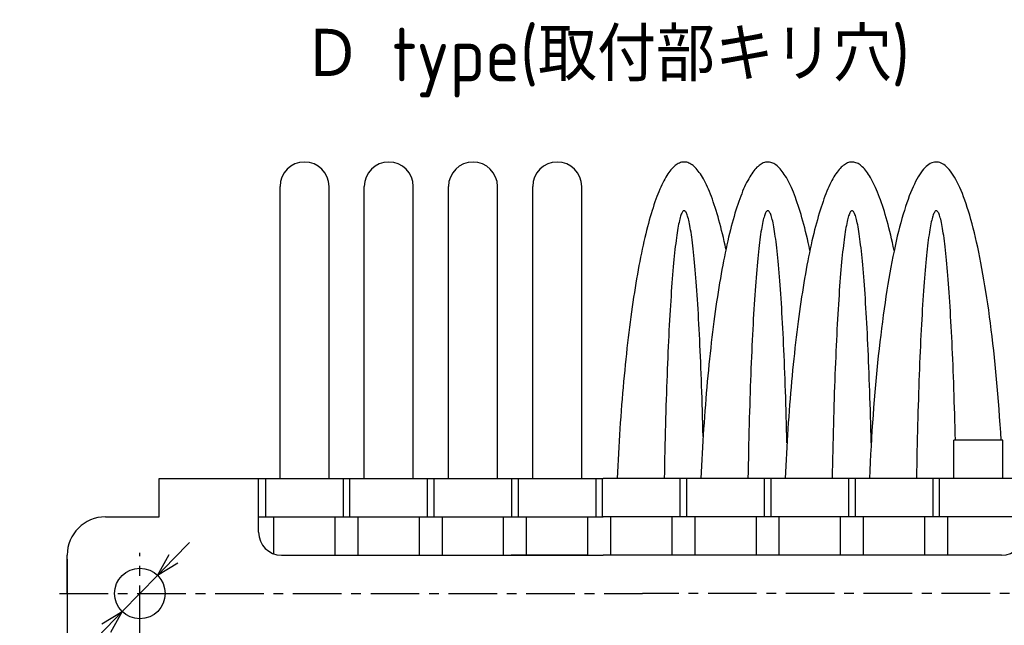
# Model space of a CAD drawing. Extents: x -150 to 369, y 147 to 332.
# Tile 4 of 6: x 34 to 163, y 251 to 330. Entities that reach past the tile are written whole.
import ezdxf

# ---------------------------------------------------------------- set-up
doc = ezdxf.new("R2010")
doc.units = 0
doc.header["$LTSCALE"] = 0.2
doc.linetypes.add('CENTER', pattern=[50.8, 31.75, -6.35, 6.35, -6.35])
doc.layers.get('0').update_dxf_attribs({"linetype": 'CONTINUOUS'})
doc.layers.get('DEFPOINTS').update_dxf_attribs({"linetype": 'CONTINUOUS'})
doc.layers.add('18-0-CON', color=3, linetype='CONTINUOUS')
doc.styles.add('DIMENSION', font='isocp.shx', dxfattribs={"bigfont": 'bigfont.shx'})
doc.styles.get("Standard").update_dxf_attribs({"font": 'isocp.shx', "bigfont": 'bigfont.shx'})
doc.dimstyles.get("Standard").update_dxf_attribs({"dimtxt": 0.18, "dimasz": 0.18, "dimexe": 0.18, "dimexo": 0.0625, "dimgap": 0.09, "dimtad": 0, "dimtih": 1, "dimtoh": 1, "dimzin": 0, "dimcen": 0.09, "dimazin": 3, "dimtfac": 1, "dimtofl": 0, "dimtmove": 0, "dimatfit": 3})

# ---------------------------------------------------------------- blocks, each defined once
blk = doc.blocks.new('_OPEN30')
at = {"color": 0, "linetype": 'BYBLOCK'}
for p, q in [((-1, 0.268), (0, 0)), ((0, 0), (-1, -0.268)), ((0, 0), (-1, 0))]:
    blk.add_line(p, q, dxfattribs=at)
blk = doc.blocks.new('*U33')
at = {"color": 0, "style": 'DIMENSION'}
blk.add_text('150', height=5, dxfattribs=at).set_placement((110.72, 180.5))
blk = doc.blocks.new('*D32')
at = {"color": 0}
for p, q in [((40.48, 259.9), (40.48, 178)), ((190.48, 259.9), (190.48, 178)), ((43.48, 180), (187.48, 180))]:
    blk.add_line(p, q, dxfattribs=at)
at = {"layer": 'DEFPOINTS', "color": 0}
for p in [(40.48, 260.4), (190.48, 260.4), (190.48, 180)]:
    blk.add_point(p, dxfattribs=at)
at = {"color": 0, "xscale": 3, "yscale": 3, "zscale": 3, "rotation": 180}
blk.add_blockref('_OPEN30', (40.48, 180), dxfattribs=at)
at = {"color": 0, "xscale": 3, "yscale": 3, "zscale": 3}
blk.add_blockref('_OPEN30', (190.48, 180), dxfattribs=at)
at = {"layer": '18-0-CON'}
blk.add_blockref('*U33', (0, 0), dxfattribs=at)
blk = doc.blocks.new('*U42')
at = {"color": 0, "style": 'DIMENSION'}
blk.add_text('∅6.6', height=5, rotation=45.6892, dxfattribs=at).set_placement((31.7, 237.4))
blk = doc.blocks.new('*D41')
at = {"color": 0}
for p, q in [((54.38, 259.91), (56.47, 262.06)), ((52.28, 257.76), (47.67, 253.04)), ((32.23, 237.23), (45.58, 250.89))]:
    blk.add_line(p, q, dxfattribs=at)
at = {"layer": 'DEFPOINTS', "color": 0}
for p in [(52.28, 257.76), (47.67, 253.04)]:
    blk.add_point(p, dxfattribs=at)
at = {"color": 0, "xscale": 3, "yscale": 3, "zscale": 3}
for p, rotation in [((52.28, 257.76), 225.6892320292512), ((47.67, 253.04), 45.6892320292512)]:
    blk.add_blockref('_OPEN30', p, dxfattribs=dict(at, rotation=rotation))
at = {"layer": '18-0-CON'}
blk.add_blockref('*U42', (0, 0), dxfattribs=at)
blk = doc.blocks.new('*U100')
at = {"color": 0}
blk.add_text('Ｄ type(取付部キリ穴)', height=7, dxfattribs=at).set_placement((71.21, 322.24))

msp = doc.modelspace()

# ---------------------------------------------------------------- linework, layer by layer
for p, q in [((68.276, 270.403), (68.276, 308.501)), ((74.676, 270.403), (74.676, 308.501)), ((79.276, 270.403), (79.276, 308.501)), ((85.676, 270.403), (85.676, 308.501)), ((90.276, 270.403), (90.276, 308.501)), ((96.676, 270.403), (96.676, 308.501)), ((101.276, 270.403), (101.276, 308.501)), ((107.676, 270.403), (107.676, 308.501)), ((162.676, 275.403), (156.276, 275.403)), ((156.276, 270.403), (156.276, 275.403)), ((162.676, 270.403), (162.676, 275.403)), ((52.477, 265.403), (52.477, 270.403)), ((52.477, 270.403), (110.477, 270.403)), ((65.477, 263.403), (65.477, 270.403)), ((66.406, 265.403), (66.406, 270.403)), ((76.547, 265.403), (76.547, 270.403)), ((77.406, 265.403), (77.406, 270.403)), ((87.547, 265.403), (87.547, 270.403)), ((88.406, 265.403), (88.406, 270.403)), ((98.547, 265.403), (98.547, 270.403)), ((99.406, 265.403), (99.406, 270.403)), ((109.547, 265.403), (109.547, 270.403)), ((110.406, 265.403), (110.406, 270.403)), ((178.477, 270.403), (110.477, 270.403)), ((120.547, 265.403), (120.547, 270.403)), ((121.406, 265.403), (121.406, 270.403)), ((131.547, 265.403), (131.547, 270.403)), ((132.406, 265.403), (132.406, 270.403)), ((142.547, 265.403), (142.547, 270.403)), ((143.406, 265.403), (143.406, 270.403)), ((153.547, 265.403), (153.547, 270.403)), ((154.406, 265.403), (154.406, 270.403)), ((45.477, 265.403), (52.477, 265.403)), ((65.477, 265.403), (110.477, 265.403)), ((67.477, 260.574), (67.477, 265.403)), ((75.477, 260.403), (75.477, 265.403)), ((78.477, 260.403), (78.477, 265.403)), ((86.477, 260.403), (86.477, 265.403)), ((89.477, 260.403), (89.477, 265.403)), ((97.477, 260.403), (97.477, 265.403)), ((100.477, 260.403), (100.477, 265.403)), ((108.477, 260.403), (108.477, 265.403)), ((165.477, 265.403), (110.477, 265.403)), ((111.477, 260.403), (111.477, 265.403)), ((119.477, 260.403), (119.477, 265.403)), ((122.477, 260.403), (122.477, 265.403)), ((130.477, 260.403), (130.477, 265.403)), ((133.477, 260.403), (133.477, 265.403)), ((141.477, 260.403), (141.477, 265.403)), ((144.477, 260.403), (144.477, 265.403)), ((152.477, 260.403), (152.477, 265.403)), ((155.477, 260.403), (155.477, 265.403)), ((40.477, 255.403), (40.477, 260.403)), ((68.477, 260.403), (110.477, 260.403)), ((108.477, 260.403), (98.477, 260.403)), ((162.477, 260.403), (110.477, 260.403)), ((40.477, 255.403), (40.477, 250.403))]:
    msp.add_line(p, q)
at = {"color": 0, "linetype": 'CENTER'}
for p, q in [((49.977, 250.103), (49.977, 260.703)), ((39.477, 255.403), (115.593, 255.403)), ((191.477, 255.403), (115.593, 255.403))]:
    msp.add_line(p, q, dxfattribs=at)
for points in [[(126.509, 300.337, 0), (126.398, 300.848, 0), (126.286, 301.348, 0), (126.173, 301.838, 0), (126.059, 302.317, 0), (125.943, 302.785, 0), (125.826, 303.242, 0), (125.709, 303.688, 0), (125.59, 304.123, 0), (125.47, 304.547, 0), (125.349, 304.959, 0), (125.227, 305.36, 0), (125.104, 305.749, 0), (124.98, 306.127, 0), (124.855, 306.493, 0), (124.729, 306.847, 0), (124.603, 307.189, 0), (124.475, 307.519, 0), (124.347, 307.837, 0), (124.218, 308.143, 0), (124.089, 308.436, 0), (123.958, 308.718, 0), (123.827, 308.987, 0), (123.696, 309.244, 0), (123.563, 309.488, 0), (123.43, 309.719, 0), (123.297, 309.938, 0), (123.163, 310.145, 0), (123.029, 310.339, 0), (122.894, 310.52, 0), (122.758, 310.688, 0), (122.623, 310.844, 0), (122.487, 310.986, 0), (122.35, 311.116, 0), (122.213, 311.233, 0), (122.076, 311.337, 0), (121.939, 311.428, 0), (121.802, 311.506, 0), (121.664, 311.571, 0), (121.526, 311.623, 0), (121.389, 311.662, 0), (121.251, 311.688, 0), (121.113, 311.701, 0), (120.975, 311.701, 0), (120.837, 311.688, 0), (120.699, 311.662, 0), (120.561, 311.622, 0), (120.423, 311.57, 0), (120.285, 311.505, 0), (120.148, 311.427, 0), (120.011, 311.336, 0), (119.874, 311.232, 0), (119.737, 311.115, 0), (119.601, 310.985, 0), (119.464, 310.842, 0), (119.329, 310.686, 0), (119.193, 310.518, 0), (119.058, 310.337, 0), (118.924, 310.143, 0), (118.79, 309.936, 0), (118.657, 309.717, 0), (118.524, 309.485, 0), (118.392, 309.241, 0), (118.26, 308.984, 0), (118.129, 308.715, 0), (117.998, 308.433, 0), (117.869, 308.139, 0), (117.74, 307.833, 0), (117.612, 307.515, 0), (117.484, 307.185, 0), (117.358, 306.843, 0), (117.232, 306.489, 0), (117.107, 306.123, 0), (116.984, 305.745, 0), (116.861, 305.356, 0), (116.739, 304.955, 0), (116.618, 304.542, 0), (116.498, 304.119, 0), (116.379, 303.684, 0), (116.261, 303.237, 0), (116.144, 302.78, 0), (116.029, 302.312, 0), (115.914, 301.833, 0), (115.801, 301.343, 0), (115.689, 300.842, 0), (115.578, 300.331, 0), (115.469, 299.81, 0), (115.361, 299.278, 0), (115.254, 298.736, 0), (115.148, 298.184, 0), (115.044, 297.622, 0), (114.941, 297.051, 0), (114.84, 296.469, 0), (114.74, 295.879, 0), (114.641, 295.279, 0), (114.544, 294.669, 0), (114.449, 294.051, 0), (114.355, 293.423, 0), (114.262, 292.787, 0), (114.171, 292.142, 0), (114.082, 291.489, 0), (113.995, 290.827, 0), (113.909, 290.157, 0), (113.824, 289.479, 0), (113.741, 288.793, 0), (113.66, 288.1, 0), (113.581, 287.399, 0), (113.504, 286.69, 0), (113.428, 285.974, 0), (113.354, 285.251, 0), (113.281, 284.521, 0), (113.211, 283.785, 0), (113.142, 283.042, 0), (113.075, 282.292, 0), (113.01, 281.536, 0), (112.947, 280.775, 0), (112.886, 280.007, 0), (112.827, 279.234, 0), (112.769, 278.455, 0), (112.714, 277.67, 0), (112.66, 276.881, 0), (112.608, 276.087, 0), (112.559, 275.288, 0), (112.511, 274.484, 0), (112.465, 273.676, 0), (112.421, 272.863, 0), (112.379, 272.047, 0), (112.34, 271.226, 0), (112.302, 270.403, 0)], [(137.474, 300.171, 0), (137.363, 300.687, 0), (137.251, 301.192, 0), (137.138, 301.686, 0), (137.024, 302.17, 0), (136.908, 302.642, 0), (136.792, 303.104, 0), (136.674, 303.555, 0), (136.555, 303.994, 0), (136.435, 304.422, 0), (136.314, 304.839, 0), (136.192, 305.244, 0), (136.069, 305.638, 0), (135.945, 306.02, 0), (135.82, 306.39, 0), (135.695, 306.748, 0), (135.568, 307.094, 0), (135.441, 307.428, 0), (135.312, 307.751, 0), (135.183, 308.061, 0), (135.053, 308.358, 0), (134.923, 308.644, 0), (134.792, 308.917, 0), (134.66, 309.177, 0), (134.527, 309.425, 0), (134.394, 309.661, 0), (134.261, 309.884, 0), (134.127, 310.094, 0), (133.992, 310.291, 0), (133.857, 310.476, 0), (133.721, 310.648, 0), (133.585, 310.807, 0), (133.449, 310.953, 0), (133.312, 311.086, 0), (133.175, 311.207, 0), (133.038, 311.314, 0), (132.9, 311.408, 0), (132.763, 311.489, 0), (132.625, 311.557, 0), (132.487, 311.613, 0), (132.349, 311.655, 0), (132.21, 311.683, 0), (132.072, 311.699, 0), (131.934, 311.702, 0), (131.795, 311.692, 0), (131.657, 311.668, 0), (131.519, 311.632, 0), (131.381, 311.582, 0), (131.243, 311.519, 0), (131.105, 311.443, 0), (130.967, 311.355, 0), (130.83, 311.253, 0), (130.693, 311.138, 0), (130.556, 311.01, 0), (130.419, 310.869, 0), (130.283, 310.716, 0), (130.147, 310.549, 0), (130.012, 310.37, 0), (129.877, 310.178, 0), (129.743, 309.973, 0), (129.609, 309.755, 0), (129.476, 309.525, 0), (129.343, 309.282, 0), (129.211, 309.027, 0), (129.079, 308.759, 0), (128.949, 308.478, 0), (128.819, 308.186, 0), (128.689, 307.881, 0), (128.561, 307.564, 0), (128.433, 307.235, 0), (128.306, 306.893, 0), (128.18, 306.54, 0), (128.055, 306.175, 0), (127.93, 305.798, 0), (127.807, 305.409, 0), (127.684, 305.009, 0), (127.563, 304.597, 0), (127.443, 304.173, 0), (127.323, 303.739, 0), (127.205, 303.293, 0), (127.088, 302.835, 0), (126.972, 302.367, 0), (126.857, 301.888, 0), (126.743, 301.398, 0), (126.631, 300.898, 0), (126.52, 300.387, 0), (126.41, 299.865, 0), (126.301, 299.333, 0), (126.194, 298.791, 0), (126.088, 298.238, 0), (125.983, 297.676, 0), (125.88, 297.104, 0), (125.778, 296.522, 0), (125.678, 295.931, 0), (125.579, 295.33, 0), (125.482, 294.72, 0), (125.386, 294.1, 0), (125.292, 293.472, 0), (125.199, 292.835, 0), (125.108, 292.189, 0), (125.018, 291.535, 0), (124.93, 290.872, 0), (124.844, 290.201, 0), (124.759, 289.522, 0), (124.676, 288.835, 0), (124.595, 288.14, 0), (124.515, 287.437, 0), (124.437, 286.727, 0), (124.361, 286.01, 0), (124.287, 285.286, 0), (124.214, 284.554, 0), (124.144, 283.816, 0), (124.075, 283.072, 0), (124.008, 282.32, 0), (123.942, 281.563, 0), (123.879, 280.799, 0), (123.818, 280.03, 0), (123.758, 279.255, 0), (123.7, 278.474, 0), (123.645, 277.688, 0), (123.591, 276.897, 0), (123.539, 276.101, 0), (123.489, 275.3, 0), (123.441, 274.494, 0), (123.395, 273.684, 0), (123.351, 272.869, 0), (123.309, 272.051, 0), (123.269, 271.229, 0), (123.232, 270.403, 0)], [(148.474, 300.171, 0), (148.363, 300.687, 0), (148.251, 301.192, 0), (148.138, 301.686, 0), (148.024, 302.17, 0), (147.908, 302.642, 0), (147.792, 303.104, 0), (147.674, 303.555, 0), (147.555, 303.994, 0), (147.435, 304.422, 0), (147.314, 304.839, 0), (147.192, 305.244, 0), (147.069, 305.638, 0), (146.945, 306.02, 0), (146.82, 306.39, 0), (146.695, 306.748, 0), (146.568, 307.094, 0), (146.441, 307.428, 0), (146.312, 307.751, 0), (146.183, 308.061, 0), (146.053, 308.358, 0), (145.923, 308.644, 0), (145.792, 308.917, 0), (145.66, 309.177, 0), (145.527, 309.425, 0), (145.394, 309.661, 0), (145.261, 309.884, 0), (145.127, 310.094, 0), (144.992, 310.291, 0), (144.857, 310.476, 0), (144.721, 310.648, 0), (144.585, 310.807, 0), (144.449, 310.953, 0), (144.312, 311.086, 0), (144.175, 311.207, 0), (144.038, 311.314, 0), (143.9, 311.408, 0), (143.763, 311.489, 0), (143.625, 311.557, 0), (143.487, 311.613, 0), (143.349, 311.655, 0), (143.21, 311.683, 0), (143.072, 311.699, 0), (142.934, 311.702, 0), (142.795, 311.692, 0), (142.657, 311.668, 0), (142.519, 311.632, 0), (142.381, 311.582, 0), (142.243, 311.519, 0), (142.105, 311.443, 0), (141.967, 311.355, 0), (141.83, 311.253, 0), (141.693, 311.138, 0), (141.556, 311.01, 0), (141.419, 310.869, 0), (141.283, 310.716, 0), (141.147, 310.549, 0), (141.012, 310.37, 0), (140.877, 310.178, 0), (140.743, 309.973, 0), (140.609, 309.755, 0), (140.476, 309.525, 0), (140.343, 309.282, 0), (140.211, 309.027, 0), (140.079, 308.759, 0), (139.949, 308.478, 0), (139.819, 308.186, 0), (139.689, 307.881, 0), (139.561, 307.564, 0), (139.433, 307.235, 0), (139.306, 306.893, 0), (139.18, 306.54, 0), (139.055, 306.175, 0), (138.93, 305.798, 0), (138.807, 305.409, 0), (138.684, 305.009, 0), (138.563, 304.597, 0), (138.443, 304.173, 0), (138.323, 303.739, 0), (138.205, 303.293, 0), (138.088, 302.835, 0), (137.972, 302.367, 0), (137.857, 301.888, 0), (137.743, 301.398, 0), (137.631, 300.898, 0), (137.52, 300.387, 0), (137.41, 299.865, 0), (137.301, 299.333, 0), (137.194, 298.791, 0), (137.088, 298.238, 0), (136.983, 297.676, 0), (136.88, 297.104, 0), (136.778, 296.522, 0), (136.678, 295.931, 0), (136.579, 295.33, 0), (136.482, 294.72, 0), (136.386, 294.1, 0), (136.292, 293.472, 0), (136.199, 292.835, 0), (136.108, 292.189, 0), (136.018, 291.535, 0), (135.93, 290.872, 0), (135.844, 290.201, 0), (135.759, 289.522, 0), (135.676, 288.835, 0), (135.595, 288.14, 0), (135.515, 287.437, 0), (135.437, 286.727, 0), (135.361, 286.01, 0), (135.287, 285.286, 0), (135.214, 284.554, 0), (135.144, 283.816, 0), (135.075, 283.072, 0), (135.008, 282.32, 0), (134.942, 281.563, 0), (134.879, 280.799, 0), (134.818, 280.03, 0), (134.758, 279.255, 0), (134.7, 278.474, 0), (134.645, 277.688, 0), (134.591, 276.897, 0), (134.539, 276.101, 0), (134.489, 275.3, 0), (134.441, 274.494, 0), (134.395, 273.684, 0), (134.351, 272.869, 0), (134.309, 272.051, 0), (134.269, 271.229, 0), (134.232, 270.403, 0)], [(162.453, 275.403, 0), (162.388, 276.43, 0), (162.32, 277.45, 0), (162.249, 278.461, 0), (162.174, 279.463, 0), (162.097, 280.456, 0), (162.016, 281.439, 0), (161.932, 282.412, 0), (161.846, 283.375, 0), (161.756, 284.327, 0), (161.663, 285.268, 0), (161.567, 286.198, 0), (161.468, 287.116, 0), (161.367, 288.021, 0), (161.262, 288.915, 0), (161.155, 289.795, 0), (161.045, 290.662, 0), (160.933, 291.515, 0), (160.817, 292.355, 0), (160.699, 293.18, 0), (160.579, 293.991, 0), (160.456, 294.787, 0), (160.33, 295.568, 0), (160.202, 296.333, 0), (160.071, 297.083, 0), (159.939, 297.817, 0), (159.804, 298.534, 0), (159.666, 299.235, 0), (159.527, 299.919, 0), (159.385, 300.586, 0), (159.242, 301.236, 0), (159.096, 301.868, 0), (158.948, 302.482, 0), (158.798, 303.078, 0), (158.647, 303.656, 0), (158.494, 304.215, 0), (158.339, 304.755, 0), (158.182, 305.277, 0), (158.024, 305.779, 0), (157.864, 306.262, 0), (157.703, 306.725, 0), (157.54, 307.169, 0), (157.376, 307.593, 0), (157.21, 307.997, 0), (157.044, 308.38, 0), (156.876, 308.744, 0), (156.707, 309.086, 0), (156.537, 309.408, 0), (156.366, 309.71, 0), (156.194, 309.99, 0), (156.021, 310.25, 0), (155.848, 310.488, 0), (155.673, 310.706, 0), (155.498, 310.902, 0), (155.323, 311.077, 0), (155.147, 311.23, 0), (154.97, 311.362, 0), (154.793, 311.472, 0), (154.616, 311.561, 0), (154.439, 311.629, 0), (154.261, 311.674, 0), (154.083, 311.698, 0), (153.906, 311.701, 0), (153.728, 311.682, 0), (153.55, 311.641, 0), (153.373, 311.579, 0), (153.195, 311.495, 0), (153.018, 311.389, 0), (152.842, 311.262, 0), (152.666, 311.114, 0), (152.49, 310.944, 0), (152.315, 310.753, 0), (152.141, 310.54, 0), (151.967, 310.307, 0), (151.794, 310.052, 0), (151.622, 309.776, 0), (151.45, 309.48, 0), (151.28, 309.162, 0), (151.111, 308.824, 0), (150.943, 308.466, 0), (150.776, 308.087, 0), (150.61, 307.688, 0), (150.446, 307.269, 0), (150.283, 306.829, 0), (150.121, 306.37, 0), (149.961, 305.892, 0), (149.802, 305.394, 0), (149.645, 304.877, 0), (149.49, 304.341, 0), (149.336, 303.786, 0), (149.184, 303.212, 0), (149.034, 302.621, 0), (148.886, 302.011, 0), (148.74, 301.383, 0), (148.596, 300.737, 0), (148.454, 300.074, 0), (148.314, 299.394, 0), (148.176, 298.697, 0), (148.04, 297.983, 0), (147.907, 297.253, 0), (147.776, 296.507, 0), (147.647, 295.745, 0), (147.521, 294.968, 0), (147.397, 294.176, 0), (147.276, 293.368, 0), (147.158, 292.546, 0), (147.042, 291.71, 0), (146.928, 290.859, 0), (146.818, 289.996, 0), (146.71, 289.118, 0), (146.605, 288.228, 0), (146.503, 287.326, 0), (146.403, 286.411, 0), (146.307, 285.484, 0), (146.213, 284.545, 0), (146.123, 283.596, 0), (146.035, 282.635, 0), (145.951, 281.664, 0), (145.87, 280.683, 0), (145.791, 279.692, 0), (145.716, 278.692, 0), (145.644, 277.683, 0), (145.575, 276.666, 0), (145.51, 275.64, 0), (145.448, 274.606, 0), (145.389, 273.565, 0), (145.333, 272.518, 0), (145.281, 271.463, 0), (145.232, 270.403, 0)], [(123.525, 275.887, 0), (123.504, 276.742, 0), (123.482, 277.59, 0), (123.458, 278.43, 0), (123.434, 279.262, 0), (123.409, 280.085, 0), (123.384, 280.9, 0), (123.357, 281.705, 0), (123.329, 282.501, 0), (123.301, 283.288, 0), (123.272, 284.064, 0), (123.242, 284.831, 0), (123.212, 285.587, 0), (123.18, 286.332, 0), (123.148, 287.066, 0), (123.115, 287.789, 0), (123.082, 288.5, 0), (123.047, 289.2, 0), (123.012, 289.888, 0), (122.977, 290.563, 0), (122.94, 291.226, 0), (122.903, 291.876, 0), (122.865, 292.513, 0), (122.827, 293.137, 0), (122.788, 293.747, 0), (122.748, 294.344, 0), (122.708, 294.927, 0), (122.667, 295.496, 0), (122.625, 296.051, 0), (122.583, 296.591, 0), (122.541, 297.117, 0), (122.498, 297.627, 0), (122.454, 298.123, 0), (122.41, 298.604, 0), (122.365, 299.069, 0), (122.32, 299.518, 0), (122.275, 299.952, 0), (122.229, 300.37, 0), (122.182, 300.773, 0), (122.135, 301.158, 0), (122.088, 301.528, 0), (122.041, 301.881, 0), (121.993, 302.218, 0), (121.945, 302.538, 0), (121.896, 302.842, 0), (121.847, 303.128, 0), (121.798, 303.398, 0), (121.748, 303.65, 0), (121.699, 303.885, 0), (121.649, 304.103, 0), (121.599, 304.304, 0), (121.548, 304.487, 0), (121.498, 304.653, 0), (121.447, 304.801, 0), (121.396, 304.932, 0), (121.346, 305.045, 0), (121.294, 305.141, 0), (121.243, 305.219, 0), (121.192, 305.279, 0), (121.141, 305.321, 0), (121.09, 305.346, 0), (121.038, 305.352, 0), (120.987, 305.341, 0), (120.936, 305.313, 0), (120.885, 305.266, 0), (120.833, 305.202, 0), (120.782, 305.12, 0), (120.731, 305.021, 0), (120.68, 304.903, 0), (120.63, 304.768, 0), (120.579, 304.616, 0), (120.528, 304.446, 0), (120.478, 304.259, 0), (120.428, 304.054, 0), (120.378, 303.832, 0), (120.329, 303.593, 0), (120.279, 303.336, 0), (120.23, 303.063, 0), (120.181, 302.773, 0), (120.133, 302.465, 0), (120.085, 302.141, 0), (120.037, 301.801, 0), (119.989, 301.444, 0), (119.942, 301.07, 0), (119.896, 300.68, 0), (119.849, 300.274, 0), (119.803, 299.853, 0), (119.758, 299.415, 0), (119.713, 298.962, 0), (119.668, 298.493, 0), (119.624, 298.009, 0), (119.581, 297.51, 0), (119.538, 296.996, 0), (119.496, 296.467, 0), (119.454, 295.923, 0), (119.412, 295.365, 0), (119.372, 294.793, 0), (119.331, 294.206, 0), (119.292, 293.606, 0), (119.253, 292.993, 0), (119.215, 292.366, 0), (119.177, 291.726, 0), (119.14, 291.072, 0), (119.104, 290.407, 0), (119.068, 289.729, 0), (119.033, 289.038, 0), (118.999, 288.336, 0), (118.966, 287.622, 0), (118.933, 286.896, 0), (118.901, 286.159, 0), (118.87, 285.412, 0), (118.839, 284.653, 0), (118.81, 283.884, 0), (118.781, 283.106, 0), (118.753, 282.317, 0), (118.725, 281.519, 0), (118.699, 280.711, 0), (118.673, 279.894, 0), (118.649, 279.069, 0), (118.625, 278.235, 0), (118.602, 277.393, 0), (118.58, 276.544, 0), (118.558, 275.686, 0), (118.538, 274.822, 0), (118.519, 273.951, 0), (118.5, 273.073, 0), (118.482, 272.189, 0), (118.465, 271.298, 0), (118.45, 270.403, 0)], [(134.475, 275.063, 0), (134.454, 275.932, 0), (134.432, 276.794, 0), (134.41, 277.647, 0), (134.386, 278.493, 0), (134.362, 279.33, 0), (134.337, 280.159, 0), (134.311, 280.979, 0), (134.284, 281.789, 0), (134.256, 282.59, 0), (134.227, 283.382, 0), (134.198, 284.163, 0), (134.168, 284.933, 0), (134.137, 285.693, 0), (134.105, 286.443, 0), (134.073, 287.18, 0), (134.04, 287.907, 0), (134.006, 288.622, 0), (133.971, 289.324, 0), (133.935, 290.015, 0), (133.899, 290.693, 0), (133.862, 291.358, 0), (133.825, 292.01, 0), (133.787, 292.649, 0), (133.748, 293.275, 0), (133.708, 293.887, 0), (133.668, 294.485, 0), (133.627, 295.069, 0), (133.586, 295.638, 0), (133.544, 296.194, 0), (133.502, 296.734, 0), (133.458, 297.259, 0), (133.415, 297.77, 0), (133.371, 298.265, 0), (133.326, 298.744, 0), (133.281, 299.208, 0), (133.236, 299.656, 0), (133.19, 300.088, 0), (133.143, 300.504, 0), (133.096, 300.904, 0), (133.049, 301.287, 0), (133.001, 301.654, 0), (132.953, 302.004, 0), (132.905, 302.337, 0), (132.856, 302.654, 0), (132.807, 302.953, 0), (132.758, 303.235, 0), (132.708, 303.5, 0), (132.658, 303.747, 0), (132.608, 303.977, 0), (132.558, 304.189, 0), (132.507, 304.384, 0), (132.456, 304.561, 0), (132.405, 304.721, 0), (132.354, 304.862, 0), (132.303, 304.986, 0), (132.252, 305.092, 0), (132.2, 305.18, 0), (132.149, 305.25, 0), (132.097, 305.301, 0), (132.045, 305.335, 0), (131.994, 305.351, 0), (131.942, 305.349, 0), (131.89, 305.329, 0), (131.839, 305.291, 0), (131.787, 305.234, 0), (131.736, 305.16, 0), (131.684, 305.068, 0), (131.633, 304.958, 0), (131.582, 304.83, 0), (131.53, 304.684, 0), (131.48, 304.521, 0), (131.429, 304.339, 0), (131.378, 304.14, 0), (131.328, 303.924, 0), (131.278, 303.689, 0), (131.228, 303.438, 0), (131.178, 303.169, 0), (131.129, 302.883, 0), (131.08, 302.579, 0), (131.032, 302.259, 0), (130.983, 301.922, 0), (130.935, 301.568, 0), (130.888, 301.197, 0), (130.841, 300.81, 0), (130.794, 300.406, 0), (130.747, 299.987, 0), (130.701, 299.551, 0), (130.656, 299.099, 0), (130.611, 298.631, 0), (130.567, 298.148, 0), (130.523, 297.649, 0), (130.479, 297.135, 0), (130.436, 296.606, 0), (130.394, 296.062, 0), (130.352, 295.504, 0), (130.311, 294.931, 0), (130.27, 294.343, 0), (130.23, 293.742, 0), (130.191, 293.127, 0), (130.152, 292.498, 0), (130.114, 291.856, 0), (130.077, 291.2, 0), (130.04, 290.532, 0), (130.004, 289.851, 0), (129.969, 289.157, 0), (129.934, 288.452, 0), (129.9, 287.734, 0), (129.867, 287.005, 0), (129.835, 286.264, 0), (129.803, 285.513, 0), (129.773, 284.75, 0), (129.743, 283.977, 0), (129.714, 283.193, 0), (129.685, 282.4, 0), (129.658, 281.596, 0), (129.631, 280.784, 0), (129.605, 279.962, 0), (129.58, 279.131, 0), (129.556, 278.291, 0), (129.533, 277.444, 0), (129.51, 276.588, 0), (129.489, 275.725, 0), (129.468, 274.854, 0), (129.449, 273.977, 0), (129.43, 273.092, 0), (129.412, 272.202, 0), (129.395, 271.305, 0), (129.379, 270.403, 0)], [(145.475, 275.063, 0), (145.454, 275.932, 0), (145.432, 276.794, 0), (145.41, 277.647, 0), (145.386, 278.493, 0), (145.362, 279.33, 0), (145.337, 280.159, 0), (145.311, 280.979, 0), (145.284, 281.789, 0), (145.256, 282.59, 0), (145.227, 283.382, 0), (145.198, 284.163, 0), (145.168, 284.933, 0), (145.137, 285.693, 0), (145.105, 286.443, 0), (145.073, 287.18, 0), (145.04, 287.907, 0), (145.006, 288.622, 0), (144.971, 289.324, 0), (144.935, 290.015, 0), (144.899, 290.693, 0), (144.862, 291.358, 0), (144.825, 292.01, 0), (144.787, 292.649, 0), (144.748, 293.275, 0), (144.708, 293.887, 0), (144.668, 294.485, 0), (144.627, 295.069, 0), (144.586, 295.638, 0), (144.544, 296.194, 0), (144.502, 296.734, 0), (144.458, 297.259, 0), (144.415, 297.77, 0), (144.371, 298.265, 0), (144.326, 298.744, 0), (144.281, 299.208, 0), (144.236, 299.656, 0), (144.19, 300.088, 0), (144.143, 300.504, 0), (144.096, 300.904, 0), (144.049, 301.287, 0), (144.001, 301.654, 0), (143.953, 302.004, 0), (143.905, 302.337, 0), (143.856, 302.654, 0), (143.807, 302.953, 0), (143.758, 303.235, 0), (143.708, 303.5, 0), (143.658, 303.747, 0), (143.608, 303.977, 0), (143.558, 304.189, 0), (143.507, 304.384, 0), (143.456, 304.561, 0), (143.405, 304.721, 0), (143.354, 304.862, 0), (143.303, 304.986, 0), (143.252, 305.092, 0), (143.2, 305.18, 0), (143.149, 305.25, 0), (143.097, 305.301, 0), (143.045, 305.335, 0), (142.994, 305.351, 0), (142.942, 305.349, 0), (142.89, 305.329, 0), (142.839, 305.291, 0), (142.787, 305.234, 0), (142.736, 305.16, 0), (142.684, 305.068, 0), (142.633, 304.958, 0), (142.582, 304.83, 0), (142.53, 304.684, 0), (142.48, 304.521, 0), (142.429, 304.339, 0), (142.378, 304.14, 0), (142.328, 303.924, 0), (142.278, 303.689, 0), (142.228, 303.438, 0), (142.178, 303.169, 0), (142.129, 302.883, 0), (142.08, 302.579, 0), (142.032, 302.259, 0), (141.983, 301.922, 0), (141.935, 301.568, 0), (141.888, 301.197, 0), (141.841, 300.81, 0), (141.794, 300.406, 0), (141.747, 299.987, 0), (141.701, 299.551, 0), (141.656, 299.099, 0), (141.611, 298.631, 0), (141.567, 298.148, 0), (141.523, 297.649, 0), (141.479, 297.135, 0), (141.436, 296.606, 0), (141.394, 296.062, 0), (141.352, 295.504, 0), (141.311, 294.931, 0), (141.27, 294.343, 0), (141.23, 293.742, 0), (141.191, 293.127, 0), (141.152, 292.498, 0), (141.114, 291.856, 0), (141.077, 291.2, 0), (141.04, 290.532, 0), (141.004, 289.851, 0), (140.969, 289.157, 0), (140.934, 288.452, 0), (140.9, 287.734, 0), (140.867, 287.005, 0), (140.835, 286.264, 0), (140.803, 285.513, 0), (140.773, 284.75, 0), (140.743, 283.977, 0), (140.714, 283.193, 0), (140.685, 282.4, 0), (140.658, 281.596, 0), (140.631, 280.784, 0), (140.605, 279.962, 0), (140.58, 279.131, 0), (140.556, 278.291, 0), (140.533, 277.444, 0), (140.51, 276.588, 0), (140.489, 275.725, 0), (140.468, 274.854, 0), (140.449, 273.977, 0), (140.43, 273.092, 0), (140.412, 272.202, 0), (140.395, 271.305, 0), (140.379, 270.403, 0)], [(156.467, 275.403, 0), (156.446, 276.266, 0), (156.424, 277.122, 0), (156.401, 277.97, 0), (156.377, 278.81, 0), (156.353, 279.642, 0), (156.327, 280.464, 0), (156.301, 281.278, 0), (156.274, 282.083, 0), (156.246, 282.878, 0), (156.217, 283.663, 0), (156.187, 284.438, 0), (156.157, 285.203, 0), (156.126, 285.957, 0), (156.094, 286.7, 0), (156.061, 287.432, 0), (156.028, 288.152, 0), (155.994, 288.86, 0), (155.959, 289.557, 0), (155.923, 290.241, 0), (155.887, 290.913, 0), (155.85, 291.572, 0), (155.813, 292.218, 0), (155.774, 292.851, 0), (155.735, 293.47, 0), (155.696, 294.076, 0), (155.655, 294.668, 0), (155.615, 295.245, 0), (155.573, 295.809, 0), (155.531, 296.358, 0), (155.489, 296.892, 0), (155.446, 297.412, 0), (155.402, 297.916, 0), (155.358, 298.405, 0), (155.313, 298.879, 0), (155.268, 299.337, 0), (155.223, 299.779, 0), (155.177, 300.205, 0), (155.13, 300.615, 0), (155.083, 301.01, 0), (155.036, 301.387, 0), (154.989, 301.748, 0), (154.941, 302.093, 0), (154.892, 302.421, 0), (154.844, 302.732, 0), (154.795, 303.026, 0), (154.745, 303.302, 0), (154.696, 303.562, 0), (154.646, 303.805, 0), (154.596, 304.03, 0), (154.546, 304.237, 0), (154.495, 304.427, 0), (154.445, 304.6, 0), (154.394, 304.755, 0), (154.343, 304.892, 0), (154.292, 305.011, 0), (154.24, 305.113, 0), (154.189, 305.196, 0), (154.138, 305.262, 0), (154.086, 305.31, 0), (154.035, 305.34, 0), (153.983, 305.352, 0), (153.932, 305.346, 0), (153.88, 305.323, 0), (153.829, 305.281, 0), (153.777, 305.222, 0), (153.726, 305.144, 0), (153.675, 305.049, 0), (153.623, 304.936, 0), (153.572, 304.805, 0), (153.521, 304.657, 0), (153.471, 304.49, 0), (153.42, 304.306, 0), (153.37, 304.105, 0), (153.32, 303.886, 0), (153.27, 303.65, 0), (153.22, 303.396, 0), (153.171, 303.126, 0), (153.122, 302.838, 0), (153.073, 302.533, 0), (153.024, 302.211, 0), (152.976, 301.872, 0), (152.929, 301.517, 0), (152.881, 301.145, 0), (152.834, 300.757, 0), (152.788, 300.352, 0), (152.742, 299.932, 0), (152.696, 299.495, 0), (152.651, 299.043, 0), (152.606, 298.574, 0), (152.561, 298.091, 0), (152.518, 297.592, 0), (152.474, 297.078, 0), (152.432, 296.549, 0), (152.39, 296.005, 0), (152.348, 295.447, 0), (152.307, 294.874, 0), (152.267, 294.287, 0), (152.227, 293.686, 0), (152.188, 293.072, 0), (152.149, 292.444, 0), (152.111, 291.802, 0), (152.074, 291.148, 0), (152.037, 290.48, 0), (152.002, 289.801, 0), (151.966, 289.108, 0), (151.932, 288.404, 0), (151.898, 287.688, 0), (151.865, 286.96, 0), (151.833, 286.221, 0), (151.802, 285.471, 0), (151.771, 284.71, 0), (151.741, 283.939, 0), (151.712, 283.157, 0), (151.684, 282.366, 0), (151.657, 281.564, 0), (151.63, 280.754, 0), (151.604, 279.934, 0), (151.579, 279.105, 0), (151.555, 278.268, 0), (151.532, 277.423, 0), (151.51, 276.57, 0), (151.489, 275.709, 0), (151.468, 274.841, 0), (151.449, 273.966, 0), (151.43, 273.084, 0), (151.412, 272.196, 0), (151.395, 271.302, 0), (151.379, 270.403, 0)]]:
    msp.add_polyline3d(points)
msp.add_circle((49.977, 255.403), 3.3)
for centre, radius, start, end in [((71.476, 308.501), 3.2, 0, 180), ((82.476, 308.501), 3.2, 0, 180), ((93.476, 308.501), 3.2, 0, 180), ((104.476, 308.501), 3.2, 0, 180), ((45.477, 260.403), 5, 90, 180), ((68.477, 263.403), 3, 180, 270), ((162.477, 263.403), 3, 270, 0)]:
    msp.add_arc(centre, radius, start, end)

# ---------------------------------------------------------------- block references
msp.add_blockref('*U100', (0, 0))

# ---------------------------------------------------------------- dimensions: what is measured, and where the dimension line sits
at = {"color": 0}
dim = msp.add_diameter_dim_2p(p1=(52.282, 257.764), p2=(47.671, 253.041), dimstyle='Standard', override={"dimscale": 1, "dimtxt": 5, "dimclrd": 0, "dimclre": 0, "dimclrt": 0, "dimtol": 0, "dimtp": 0.1, "dimtm": 0}, dxfattribs=at)
dim.commit()
dim.dimension.update_dxf_attribs({"geometry": '*D41', "text_midpoint": (36.688, 241.79), "dimtype": 131})
dim = msp.add_linear_dim(base=(190.477, 180), p1=(40.477, 260.403), p2=(190.477, 260.403), dimstyle='Standard', override={"dimscale": 1, "dimtxt": 5, "dimclrd": 0, "dimclre": 0, "dimclrt": 0, "dimtol": 0, "dimtp": 0.1, "dimtm": 0}, dxfattribs=at)
dim.commit()
dim.dimension.update_dxf_attribs({"geometry": '*D32', "text_midpoint": (115.477, 183)})

doc.saveas('drawing.dxf')
